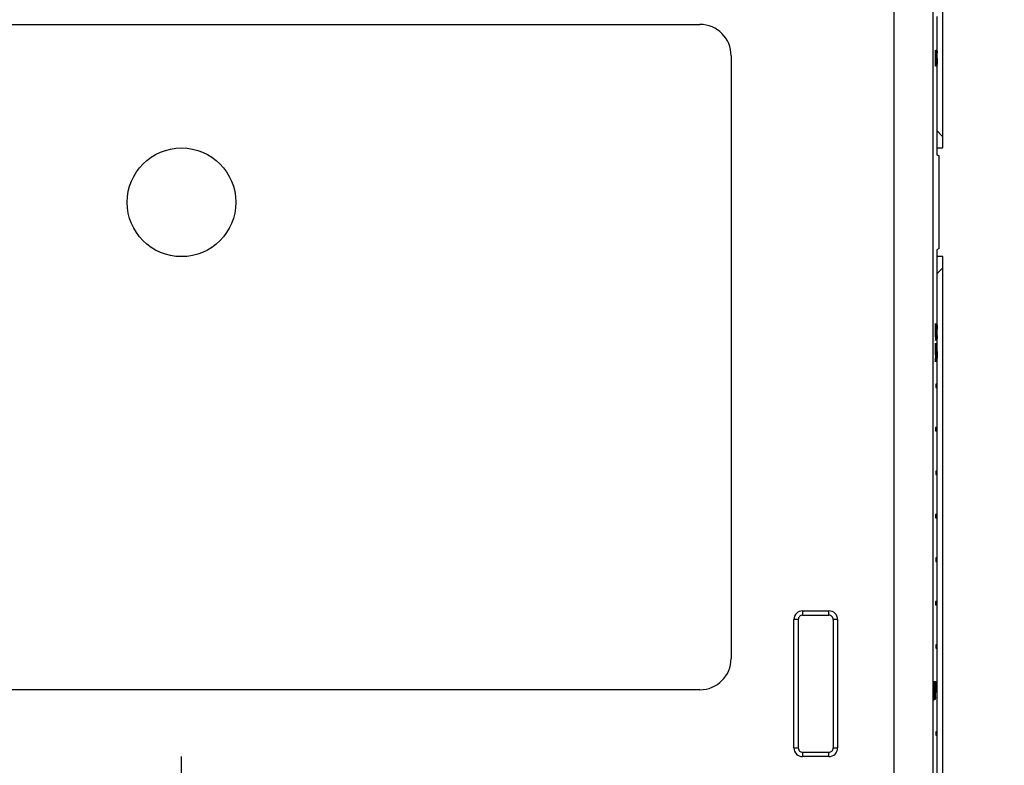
# Model space of a CAD drawing. Header units: inches. Extents: x 0 to 34, y 0 to 22.
# Tile 116 of 129: x 28.7 to 30.9, y 8.8 to 10.5. Entities that reach past the tile are written whole.
import ezdxf

# ---------------------------------------------------------------- set-up
doc = ezdxf.new("R2010")
doc.units = ezdxf.units.IN
doc.header["$LTSCALE"] = 1.87
doc.header["$MEASUREMENT"] = 0
doc.linetypes.add('CENTER', pattern=[0.6, 0.375, -0.075, 0.075, -0.075])
doc.layers.get('0').update_dxf_attribs({"linetype": 'CONTINUOUS'})
doc.layers.add('DEFAULT_1', color=7, linetype='CENTER')
doc.layers.add('DIMENSIONS', color=7, linetype='CONTINUOUS')
doc.styles.get("Standard").update_dxf_attribs({"font": 'txt', "width": 0.8})
doc.dimstyles.new('DIMSTYLE_3', dxfattribs={"dimtxt": 0.125, "dimasz": 0.18, "dimexe": 0.18, "dimexo": 0.0625, "dimgap": 0.09, "dimtad": 0, "dimtih": 1, "dimtoh": 1, "dimzin": 4, "dimdsep": 46, "dimtxsty": 'STANDARD', "dimblk": '_FILLED', "dimblk1": '_FILLED', "dimblk2": '_FILLED', "dimcen": 0.09, "dimadec": 0, "dimazin": 0, "dimtp": 0.02, "dimtm": 0.02, "dimtfac": 1, "dimtofl": 0, "dimtmove": 0, "dimatfit": 3, "dimldrblk": '_FILLED', "dimfxl": 1, "dimtolj": 1, "dimtzin": 4, "dimarcsym": 0})

# ---------------------------------------------------------------- blocks, each defined once
blk = doc.blocks.new('_FILLED')
at = {"color": 0, "linetype": 'BYBLOCK'}
blk.add_solid([(0, 0), (-1, 0.174), (-1, -0.174)], dxfattribs=at)
blk = doc.blocks.new('*D19')
at = {"layer": 'DIMENSIONS', "color": 2, "linetype": 'CONTINUOUS'}
for p, q in [((30.0898, 11.8298), (31.6601, 11.8298)), ((31.5351, 11.8298), (31.5351, 10.4735)), ((31.5351, 8.6798), (31.5351, 10.036)), ((29.2198, 8.6798), (31.6601, 8.6798))]:
    blk.add_line(p, q, dxfattribs=at)
at = {"layer": 'DIMENSIONS', "color": 2, "linetype": 'CONTINUOUS', "xscale": 0.18, "yscale": 0.18, "zscale": 0.18}
for p, rotation in [((31.5351, 11.8298), 90), ((31.5351, 8.6798), 270)]:
    blk.add_blockref('_FILLED', p, dxfattribs=dict(at, rotation=rotation))
at = {"layer": 'DIMENSIONS', "color": 2, "linetype": 'CONTINUOUS', "insert": (31.5351, 10.411), "char_height": 0.125, "width": 0.6, "attachment_point": 2, "line_spacing_factor": 0.9}
blk.add_mtext('(3.15)\\P[80]', dxfattribs=at)

msp = doc.modelspace()

# ---------------------------------------------------------------- linework, layer by layer
at = {"color": 6, "linetype": 'CONTINUOUS'}
for p, q in [((30.6723, 12.4548), (30.6723, 7.7048)), ((30.7623, 7.7048), (30.7623, 12.4548)), ((27.8392, 10.4888), (30.2254, 10.4888)), ((30.2975, 10.4167), (30.2975, 9.0305)), ((30.7709, 10.2446), (30.7851, 10.2304)), ((30.7766, 9.9733), (30.7766, 10.1863)), ((30.7851, 9.9292), (30.7709, 9.915)), ((30.4621, 9.14), (30.5225, 9.14)), ((30.4621, 9.14), (30.4621, 9.13)), ((30.5225, 9.13), (30.5225, 9.14)), ((30.4521, 9.12), (30.4421, 9.12)), ((30.4421, 8.8246), (30.4421, 9.12)), ((30.4521, 9.12), (30.4521, 8.8246)), ((30.4621, 9.13), (30.5225, 9.13)), ((30.5425, 9.12), (30.5325, 9.12)), ((30.5325, 9.12), (30.5325, 8.8246)), ((30.5425, 9.12), (30.5425, 8.8246)), ((30.7654, 8.9776), (30.7654, 8.9695)), ((30.2254, 8.9584), (27.8392, 8.9584)), ((30.7654, 8.9453), (30.7654, 8.9367)), ((30.4421, 8.8246), (30.4521, 8.8246)), ((30.5325, 8.8246), (30.5425, 8.8246)), ((30.4621, 8.8146), (30.5225, 8.8146)), ((30.4621, 8.8146), (30.4621, 8.8046)), ((30.5225, 8.8046), (30.4621, 8.8046)), ((30.5225, 8.8046), (30.5225, 8.8146))]:
    msp.add_line(p, q, dxfattribs=at)
at = {"color": 7, "linetype": 'CONTINUOUS'}
for p, q in [((30.7851, 10.2048), (30.7851, 12.2048)), ((30.7709, 10.5072), (30.7709, 10.4026)), ((30.7678, 10.4299), (30.7676, 10.4299)), ((30.7676, 10.4299), (30.7676, 10.3932)), ((30.7683, 10.4148), (30.7678, 10.4299)), ((30.769, 10.429), (30.769, 10.4203)), ((30.7691, 10.4287), (30.769, 10.429)), ((30.7692, 10.4283), (30.7691, 10.4287)), ((30.7694, 10.4265), (30.7692, 10.4283)), ((30.7695, 10.4237), (30.7694, 10.4265)), ((30.7696, 10.4299), (30.7698, 10.4299)), ((30.7696, 10.3932), (30.7696, 10.4299)), ((30.7698, 10.4299), (30.7703, 10.4148)), ((30.771, 10.429), (30.7714, 10.4264)), ((30.7714, 10.4264), (30.7715, 10.4237)), ((30.7678, 10.3932), (30.7678, 10.4206)), ((30.7678, 10.4206), (30.7681, 10.4105)), ((30.7681, 10.4105), (30.7683, 10.4068)), ((30.769, 10.4016), (30.7688, 10.4037)), ((30.769, 10.4203), (30.7692, 10.4194)), ((30.7692, 10.4194), (30.7693, 10.416)), ((30.7693, 10.4063), (30.7692, 10.4028)), ((30.7695, 10.3988), (30.7696, 10.4036)), ((30.7698, 10.4206), (30.7698, 10.3932)), ((30.7701, 10.4105), (30.7698, 10.4206)), ((30.7703, 10.4068), (30.7701, 10.4105)), ((30.7707, 10.4059), (30.7709, 10.4022)), ((30.771, 10.4016), (30.7713, 10.4041)), ((30.7712, 10.4199), (30.7711, 10.4203)), ((30.7713, 10.4152), (30.7712, 10.4199)), ((30.7714, 10.4109), (30.7713, 10.4152)), ((30.7716, 10.4035), (30.7714, 10.3979)), ((30.7716, 10.4112), (30.7716, 10.4035)), ((30.7676, 10.3932), (30.7678, 10.3932)), ((30.7687, 10.3964), (30.7689, 10.394)), ((30.7689, 10.394), (30.769, 10.3934)), ((30.7692, 10.4028), (30.7691, 10.4017)), ((30.7698, 10.3932), (30.7696, 10.3932)), ((30.771, 10.3934), (30.7707, 10.3965)), ((30.7709, 10.3934), (30.7709, 10.1941)), ((30.771, 10.402), (30.771, 10.4016)), ((30.7713, 10.3946), (30.771, 10.3934)), ((30.7714, 10.3979), (30.7713, 10.3946)), ((30.7709, 10.2048), (30.7851, 10.2048)), ((30.7709, 10.1941), (30.7711, 10.1891)), ((30.7711, 10.1891), (30.7766, 10.1863)), ((30.7766, 9.9733), (30.7711, 9.9705)), ((30.7711, 9.9705), (30.7709, 9.9655)), ((30.7709, 9.9655), (30.7709, 9.7726)), ((30.7851, 9.9548), (30.7709, 9.9548)), ((30.7851, 7.9548), (30.7851, 9.9548)), ((30.7677, 9.7975), (30.7676, 9.7935)), ((30.7678, 9.7993), (30.7677, 9.7975)), ((30.7681, 9.8009), (30.7678, 9.7993)), ((30.7679, 9.7908), (30.7681, 9.7921)), ((30.7681, 9.7921), (30.7681, 9.8009)), ((30.7691, 9.8), (30.7691, 9.7916)), ((30.7693, 9.7985), (30.7691, 9.8)), ((30.7691, 9.7916), (30.7693, 9.7886)), ((30.7695, 9.7946), (30.7693, 9.7985)), ((30.7696, 9.7897), (30.7695, 9.7946)), ((30.7696, 9.7935), (30.7697, 9.7975)), ((30.7697, 9.7975), (30.7699, 9.8004)), ((30.7699, 9.8004), (30.7701, 9.8009)), ((30.7701, 9.7921), (30.7699, 9.7911)), ((30.7701, 9.8009), (30.7701, 9.7921)), ((30.7712, 9.7901), (30.7711, 9.7916)), ((30.7715, 9.7939), (30.7716, 9.7881)), ((30.7676, 9.7731), (30.7677, 9.7668)), ((30.7678, 9.7871), (30.7679, 9.7908)), ((30.7678, 9.7815), (30.7678, 9.7871)), ((30.7683, 9.7709), (30.7682, 9.7701)), ((30.7684, 9.7738), (30.7683, 9.7709)), ((30.7685, 9.7783), (30.7684, 9.7738)), ((30.7687, 9.7863), (30.7685, 9.7863)), ((30.7686, 9.774), (30.7687, 9.7679)), ((30.7688, 9.7756), (30.7687, 9.7806)), ((30.7691, 9.7709), (30.7688, 9.7756)), ((30.7692, 9.7716), (30.7691, 9.7711)), ((30.7693, 9.7736), (30.7692, 9.7716)), ((30.7693, 9.7886), (30.7694, 9.7853)), ((30.7694, 9.7768), (30.7693, 9.7736)), ((30.7695, 9.7681), (30.7696, 9.7732)), ((30.7697, 9.7674), (30.7696, 9.7738)), ((30.7699, 9.7911), (30.7698, 9.7888)), ((30.7698, 9.7888), (30.7698, 9.7854)), ((30.7698, 9.7815), (30.7698, 9.7754)), ((30.7698, 9.7754), (30.7699, 9.7714)), ((30.7699, 9.7714), (30.7701, 9.77)), ((30.7701, 9.77), (30.7704, 9.7738)), ((30.7704, 9.7738), (30.7705, 9.7783)), ((30.7705, 9.7863), (30.7707, 9.7863)), ((30.7705, 9.7835), (30.7705, 9.7863)), ((30.7706, 9.774), (30.7705, 9.7676)), ((30.7707, 9.7801), (30.7708, 9.7751)), ((30.7708, 9.7751), (30.7709, 9.772)), ((30.7709, 9.772), (30.771, 9.771)), ((30.7713, 9.7865), (30.7712, 9.7901)), ((30.7714, 9.7811), (30.7713, 9.7865)), ((30.7716, 9.7734), (30.7715, 9.7674)), ((30.7677, 9.7668), (30.7679, 9.7629)), ((30.7679, 9.7629), (30.7681, 9.7616)), ((30.7683, 9.7554), (30.768, 9.7554)), ((30.768, 9.7554), (30.768, 9.7294)), ((30.7682, 9.749), (30.7693, 9.7291)), ((30.7682, 9.7291), (30.7682, 9.749)), ((30.7696, 9.7304), (30.7683, 9.7554)), ((30.7687, 9.7679), (30.7689, 9.7639)), ((30.7689, 9.7639), (30.7691, 9.7625)), ((30.7691, 9.7625), (30.7693, 9.764)), ((30.7693, 9.764), (30.7695, 9.7681)), ((30.77, 9.7554), (30.7703, 9.7554)), ((30.77, 9.7294), (30.77, 9.7554)), ((30.7702, 9.762), (30.7701, 9.7616)), ((30.7703, 9.7633), (30.7702, 9.762)), ((30.7713, 9.7291), (30.7702, 9.749)), ((30.7702, 9.749), (30.7702, 9.7291)), ((30.7705, 9.7676), (30.7703, 9.7633)), ((30.7703, 9.7554), (30.7716, 9.7304)), ((30.7709, 9.7639), (30.7707, 9.7678)), ((30.7711, 9.7625), (30.7709, 9.7639)), ((30.7709, 9.7625), (30.7709, 9.7444)), ((30.7713, 9.7637), (30.7711, 9.7625)), ((30.7715, 9.7674), (30.7713, 9.7637)), ((30.768, 9.7294), (30.7676, 9.7294)), ((30.7676, 9.7294), (30.7676, 9.7214)), ((30.7693, 9.7291), (30.7682, 9.7291)), ((30.7696, 9.7294), (30.77, 9.7294)), ((30.7696, 9.7214), (30.7696, 9.7294)), ((30.7702, 9.7291), (30.7713, 9.7291)), ((30.7709, 9.7366), (30.7709, 9.7291)), ((30.7716, 9.7304), (30.7716, 9.7214)), ((30.7676, 9.7214), (30.768, 9.7214)), ((30.768, 9.7214), (30.768, 9.713)), ((30.768, 9.713), (30.7682, 9.713)), ((30.7682, 9.7214), (30.77, 9.7214)), ((30.7682, 9.713), (30.7682, 9.7214)), ((30.77, 9.713), (30.77, 9.7214)), ((30.7702, 9.713), (30.77, 9.713)), ((30.7716, 9.7214), (30.7702, 9.7214)), ((30.7702, 9.7214), (30.7702, 9.713)), ((30.7709, 9.7214), (30.7709, 9.6616)), ((30.7693, 9.6616), (30.7685, 9.6616)), ((30.7685, 9.6616), (30.7685, 9.6538)), ((30.7693, 9.6538), (30.7693, 9.6616)), ((30.7705, 9.6616), (30.7713, 9.6616)), ((30.7705, 9.6538), (30.7705, 9.6616)), ((30.7713, 9.6616), (30.7713, 9.6538)), ((30.7685, 9.6538), (30.7693, 9.6538)), ((30.7713, 9.6538), (30.7705, 9.6538)), ((30.7709, 9.6538), (30.7709, 9.5616)), ((30.7693, 9.5616), (30.7676, 9.5616)), ((30.7676, 9.5616), (30.7676, 9.5538)), ((30.7676, 9.5538), (30.7693, 9.5538)), ((30.7693, 9.5538), (30.7693, 9.5616)), ((30.7696, 9.5616), (30.7713, 9.5616)), ((30.7696, 9.5538), (30.7696, 9.5616)), ((30.7713, 9.5538), (30.7696, 9.5538)), ((30.7709, 9.5538), (30.7709, 9.4616)), ((30.7713, 9.5616), (30.7713, 9.5538)), ((30.7693, 9.4616), (30.7685, 9.4616)), ((30.7685, 9.4616), (30.7685, 9.4538)), ((30.7685, 9.4538), (30.7693, 9.4538)), ((30.7693, 9.4538), (30.7693, 9.4616)), ((30.7705, 9.4616), (30.7713, 9.4616)), ((30.7705, 9.4538), (30.7705, 9.4616)), ((30.7713, 9.4538), (30.7705, 9.4538)), ((30.7709, 9.4538), (30.7709, 9.3616)), ((30.7713, 9.4616), (30.7713, 9.4538)), ((30.7693, 9.3616), (30.7676, 9.3616)), ((30.7676, 9.3616), (30.7676, 9.3538)), ((30.7693, 9.3538), (30.7693, 9.3616)), ((30.7696, 9.3616), (30.7713, 9.3616)), ((30.7696, 9.3538), (30.7696, 9.3616)), ((30.7713, 9.3616), (30.7713, 9.3538)), ((30.7676, 9.3538), (30.7693, 9.3538)), ((30.7713, 9.3538), (30.7696, 9.3538)), ((30.7709, 9.3538), (30.7709, 9.2616)), ((30.7693, 9.2616), (30.7685, 9.2616)), ((30.7685, 9.2616), (30.7685, 9.2538)), ((30.7685, 9.2538), (30.7693, 9.2538)), ((30.7693, 9.2538), (30.7693, 9.2616)), ((30.7705, 9.2616), (30.7713, 9.2616)), ((30.7705, 9.2538), (30.7705, 9.2616)), ((30.7713, 9.2538), (30.7705, 9.2538)), ((30.7709, 9.2538), (30.7709, 9.1616)), ((30.7713, 9.2616), (30.7713, 9.2538)), ((30.7693, 9.1616), (30.7676, 9.1616)), ((30.7676, 9.1616), (30.7676, 9.1538)), ((30.7693, 9.1538), (30.7693, 9.1616)), ((30.7696, 9.1616), (30.7713, 9.1616)), ((30.7696, 9.1538), (30.7696, 9.1616)), ((30.7713, 9.1616), (30.7713, 9.1538)), ((30.7676, 9.1538), (30.7693, 9.1538)), ((30.7713, 9.1538), (30.7696, 9.1538)), ((30.7709, 9.1538), (30.7709, 9.0616)), ((30.7693, 9.0616), (30.7685, 9.0616)), ((30.7685, 9.0616), (30.7685, 9.0538)), ((30.7685, 9.0538), (30.7693, 9.0538)), ((30.7693, 9.0538), (30.7693, 9.0616)), ((30.7705, 9.0616), (30.7713, 9.0616)), ((30.7705, 9.0538), (30.7705, 9.0616)), ((30.7713, 9.0538), (30.7705, 9.0538)), ((30.7709, 9.0538), (30.7709, 8.9616)), ((30.7713, 9.0616), (30.7713, 9.0538)), ((30.7638, 8.9776), (30.7679, 8.9776)), ((30.7638, 8.9776), (30.7638, 8.9557)), ((30.7658, 8.9557), (30.7658, 8.9776)), ((30.7679, 8.9776), (30.7679, 8.9561)), ((30.7641, 8.9695), (30.7648, 8.9695)), ((30.7641, 8.9553), (30.7641, 8.9695)), ((30.7648, 8.9549), (30.7647, 8.9488)), ((30.7648, 8.9695), (30.7648, 8.9549)), ((30.765, 8.9695), (30.7657, 8.9695)), ((30.765, 8.9578), (30.765, 8.9695)), ((30.7651, 8.9494), (30.7651, 8.9534)), ((30.7668, 8.9695), (30.7661, 8.9695)), ((30.7661, 8.9695), (30.7661, 8.9553)), ((30.7661, 8.9553), (30.7661, 8.949)), ((30.7668, 8.9549), (30.7668, 8.9695)), ((30.7677, 8.9695), (30.767, 8.9695)), ((30.767, 8.9695), (30.767, 8.9578)), ((30.7675, 8.9466), (30.7677, 8.9533)), ((30.7676, 8.9538), (30.7677, 8.9695)), ((30.7677, 8.9616), (30.7676, 8.9616)), ((30.7676, 8.9538), (30.7677, 8.9538)), ((30.7693, 8.9616), (30.7679, 8.9616)), ((30.7679, 8.9538), (30.7693, 8.9538)), ((30.7693, 8.9538), (30.7693, 8.9616)), ((30.7696, 8.9616), (30.7713, 8.9616)), ((30.7696, 8.9538), (30.7696, 8.9616)), ((30.7713, 8.9538), (30.7696, 8.9538)), ((30.7709, 8.9538), (30.7709, 8.8616)), ((30.7713, 8.9616), (30.7713, 8.9538)), ((30.7639, 8.9421), (30.7641, 8.9382)), ((30.7641, 8.9471), (30.7641, 8.9509)), ((30.7644, 8.9434), (30.7641, 8.9471)), ((30.7641, 8.9382), (30.7642, 8.9357)), ((30.7642, 8.9357), (30.7644, 8.9349)), ((30.7646, 8.9448), (30.7645, 8.9435)), ((30.7647, 8.9488), (30.7646, 8.9448)), ((30.7649, 8.9469), (30.765, 8.9412)), ((30.765, 8.9412), (30.7652, 8.9377)), ((30.7652, 8.9465), (30.7651, 8.9494)), ((30.7654, 8.9453), (30.7652, 8.9465)), ((30.7652, 8.9377), (30.7654, 8.9367)), ((30.7655, 8.9463), (30.7654, 8.9455)), ((30.7654, 8.9367), (30.7657, 8.9388)), ((30.7656, 8.9488), (30.7655, 8.9463)), ((30.7657, 8.9527), (30.7656, 8.9488)), ((30.7657, 8.9388), (30.7658, 8.9409)), ((30.7658, 8.9409), (30.7659, 8.9449)), ((30.766, 8.9382), (30.7659, 8.9421)), ((30.7664, 8.9349), (30.766, 8.9382)), ((30.7661, 8.949), (30.7662, 8.9449)), ((30.7662, 8.9449), (30.7664, 8.9435)), ((30.7664, 8.9434), (30.7667, 8.947)), ((30.7666, 8.9363), (30.7664, 8.9349)), ((30.7668, 8.9405), (30.7666, 8.9363)), ((30.7667, 8.947), (30.7668, 8.9506)), ((30.7669, 8.9469), (30.7668, 8.9405)), ((30.7671, 8.9528), (30.7671, 8.9488)), ((30.7671, 8.9488), (30.7672, 8.9462)), ((30.7672, 8.9462), (30.7673, 8.9455)), ((30.7674, 8.9453), (30.7675, 8.9466)), ((30.7675, 8.9373), (30.7674, 8.9367)), ((30.7678, 8.9409), (30.7675, 8.9373)), ((30.7693, 8.8616), (30.7685, 8.8616)), ((30.7685, 8.8616), (30.7685, 8.8538)), ((30.7685, 8.8538), (30.7693, 8.8538)), ((30.7693, 8.8538), (30.7693, 8.8616)), ((30.7705, 8.8616), (30.7713, 8.8616)), ((30.7705, 8.8538), (30.7705, 8.8616)), ((30.7713, 8.8538), (30.7705, 8.8538)), ((30.7709, 8.8538), (30.7709, 8.7616)), ((30.7713, 8.8616), (30.7713, 8.8538))]:
    msp.add_line(p, q, dxfattribs=at)
at = {"color": 6, "linetype": 'CONTINUOUS'}
msp.add_circle((29.0323, 10.0798), 0.125, dxfattribs=at)
at = {"color": 7, "linetype": 'CONTINUOUS'}
for centre, radius, start, end in [((31.8667, 10.4517), 1.0989, 181.9244, 182.0934), ((32.2739, 10.4597), 1.5066, 182.0135, 182.1504), ((31.2725, 10.4293), 0.5044, 182.0195, 182.6643), ((30.8917, 10.4114), 0.1231, 182.575, 183.6046), ((30.5882, 10.4124), 0.1812, 0.7854, 1.1542), ((30.4844, 10.4116), 0.2849, 358.9399, 359.856), ((30.4626, 10.4107), 0.3068, 0.0278, 0.7744), ((30.4865, 10.4157), 0.2831, 0.9387, 1.6296), ((31.7607, 10.448), 0.9909, 181.9198, 182.2804), ((31.9282, 10.4471), 1.1586, 181.993, 182.171), ((31.2232, 10.427), 0.453, 182.3322, 182.6714), ((30.5136, 10.4112), 0.2577, 359.1125, 359.9253), ((30.6187, 10.4095), 0.1527, 358.0021, 359.157), ((30.5304, 10.4166), 0.2412, 0.8844, 1.689), ((30.3161, 10.4128), 0.4555, 0.4142, 0.9499), ((30.1852, 10.4116), 0.5864, 0.3149, 0.4359), ((30.0718, 10.411), 0.6998, 0.0168, 0.3123), ((31.4711, 10.4299), 0.7032, 182.1818, 182.3177), ((31.4668, 10.4298), 0.6989, 182.3179, 182.4506), ((31.0168, 10.4098), 0.2485, 182.2985, 183.1022), ((31.4697, 10.4298), 0.6998, 182.1815, 182.4506), ((31.014, 10.4096), 0.2436, 182.2909, 183.0894), ((31.2208, 9.7848), 0.4533, 178.8983, 179.5829), ((31.2827, 9.784), 0.5132, 178.9351, 179.5452), ((31.5697, 9.7816), 0.8021, 179.5387, 179.997), ((31.5225, 9.7818), 0.755, 180.0097, 180.6551), ((31.1755, 9.7812), 0.4078, 179.9673, 180.4168), ((31.1182, 9.7808), 0.3505, 180.4194, 180.6), ((29.5082, 9.7842), 1.2603, 359.8481, 0.0956), ((30.0441, 9.783), 0.7244, 359.6292, 359.8305), ((30.4867, 9.7739), 0.2819, 359.0281, 359.1962), ((30.3318, 9.7758), 0.4368, 359.3546, 359.7632), ((30.4364, 9.7746), 0.3322, 359.1939, 359.3499), ((31.3066, 9.7835), 0.5379, 179.6979, 180.1965), ((31.2419, 9.7833), 0.4732, 180.2005, 180.3299), ((30.4223, 9.781), 0.3471, 0.0138, 0.7205), ((30.3683, 9.7808), 0.4011, 359.4383, 0.0433), ((31.6135, 9.7814), 0.844, 179.5519, 179.9857), ((31.5545, 9.7815), 0.785, 179.9935, 180.2382), ((31.3654, 9.7806), 0.5958, 180.2247, 180.6544), ((31.1539, 9.7819), 0.3841, 179.4682, 180.0577), ((29.9935, 9.7833), 0.777, 359.6327, 0.0175), ((31.2769, 9.7792), 0.5063, 180.5914, 180.9516), ((31.1463, 9.7771), 0.3757, 180.9565, 181.0935), ((31.3409, 9.7835), 0.5701, 179.7186, 180.3384), ((31.0397, 9.7749), 0.2691, 181.0706, 181.5104), ((30.3741, 9.7807), 0.3972, 359.6517, 0.051), ((30.4207, 9.7804), 0.3507, 359.484, 359.6497), ((30.2584, 9.783), 0.5132, 0.3786, 0.5759), ((30.14, 9.7822), 0.6317, 359.9186, 0.3761), ((30.0438, 9.781), 0.7278, 359.3978, 0.0215), ((31.9694, 8.9546), 1.2056, 179.9494, 180.1902), ((31.1712, 8.9549), 0.4072, 179.9453, 180.565), ((31.225, 8.9568), 0.4599, 179.8708, 180.1404), ((31.2302, 8.9568), 0.4651, 180.1393, 180.4221), ((30.2539, 8.9559), 0.5118, 359.6425, 0.1797), ((31.9609, 8.9546), 1.195, 179.9484, 180.1916), ((30.3743, 8.9547), 0.3925, 359.4091, 0.0388), ((31.2632, 8.9569), 0.4961, 179.8886, 180.4741), ((30.2241, 8.9561), 0.5436, 359.9568, 0.1505), ((30.1659, 8.9561), 0.6018, 359.7255, 359.9557), ((29.867, 8.9548), 0.9009, 359.7057, 0.0815), ((31.4841, 8.9527), 0.7202, 180.1694, 180.5372), ((31.1378, 8.9498), 0.374, 180.5901, 180.9925), ((31.0545, 8.9485), 0.2906, 181.0045, 181.2533), ((30.2404, 8.9513), 0.5245, 359.3503, 359.5191), ((30.341, 8.9501), 0.4239, 359.0952, 359.3571), ((30.4292, 8.9487), 0.3358, 358.8787, 359.0979), ((31.3693, 8.952), 0.6034, 180.1345, 180.5757), ((31.083, 8.949), 0.3171, 180.5546, 181.2518), ((31.2708, 8.9533), 0.5039, 180.732, 180.9097), ((31.1377, 8.9511), 0.3708, 180.8986, 181.1998), ((31.0331, 8.9489), 0.2661, 181.1948, 181.4694), ((30.9694, 8.9472), 0.2025, 181.4658, 181.7088), ((30.4646, 8.9496), 0.3033, 358.7952, 359.1148), ((30.5414, 8.948), 0.2265, 358.4492, 358.7883), ((30.6059, 8.9463), 0.1619, 358.094, 358.439), ((30.2109, 8.9529), 0.5571, 359.1796, 359.7179)]:
    msp.add_arc(centre, radius, start, end, dxfattribs=at)
at = {"color": 6, "linetype": 'CONTINUOUS'}
for centre, radius, start, end in [((30.4621, 9.12), 0.02, 90.0087, 179.9949), ((30.5225, 9.12), 0.02, 0.0087, 89.9949), ((30.4621, 9.12), 0.00999, 90.0162, 180.0288), ((30.5225, 9.12), 0.00999, 359.988, 90.0274), ((30.4621, 8.8246), 0.02, 180.0087, 269.9949), ((30.4621, 8.8246), 0.00999, 179.988, 270.0274), ((30.5225, 8.8246), 0.02, 270.0087, 359.9949), ((30.5225, 8.8246), 0.00999, 269.988, 0.0274)]:
    msp.add_arc(centre, radius, start, end, dxfattribs=at)
for centre, major_axis in [((30.2255, 10.4168), (0.0509, 0.0509)), ((30.2255, 9.0304), (0.0509, -0.0509))]:
    msp.add_ellipse(centre, major_axis=major_axis, ratio=0.999695, start_param=-0.785259, end_param=0.785259, dxfattribs=at)
at = {"color": 7, "linetype": 'CONTINUOUS'}
for points, knots in [([(30.769, 10.3934), (30.7691, 10.3934), (30.7691, 10.3936), (30.7692, 10.3938), (30.7692, 10.3942), (30.7693, 10.3948), (30.7693, 10.3956), (30.7694, 10.3969), (30.7695, 10.398), (30.7695, 10.3988)], [0, 0, 0, 0, 0.027151, 0.075606, 0.14982, 0.253811, 0.391153, 0.562234, 1, 1, 1, 1]), ([(30.7711, 9.8), (30.7711, 9.7999), (30.7711, 9.7997), (30.7712, 9.7993), (30.7712, 9.7988), (30.7713, 9.7981), (30.7714, 9.7973), (30.7714, 9.7958), (30.7715, 9.7947), (30.7715, 9.7939)], [0, 0, 0, 0, 0.03561, 0.095983, 0.182104, 0.294737, 0.434238, 0.599389, 1, 1, 1, 1]), ([(30.7681, 9.77), (30.7681, 9.77), (30.7681, 9.7701), (30.7681, 9.7702), (30.768, 9.7703), (30.768, 9.7706), (30.7679, 9.7712), (30.7679, 9.772), (30.7679, 9.7731), (30.7678, 9.7743), (30.7678, 9.7757), (30.7678, 9.7767), (30.7678, 9.7772)], [0, 0, 0, 0, 0.008693, 0.023791, 0.04589, 0.07542, 0.158298, 0.273821, 0.41983, 0.593532, 0.789501, 1, 1, 1, 1]), ([(30.7681, 9.7616), (30.7681, 9.7617), (30.7682, 9.7619), (30.7683, 9.7622), (30.7683, 9.7628), (30.7684, 9.7637), (30.7684, 9.7647), (30.7685, 9.766), (30.7685, 9.7675), (30.7685, 9.7686), (30.7685, 9.7691)], [0, 0, 0, 0, 0.02355, 0.070863, 0.148192, 0.259831, 0.404188, 0.57827, 0.778381, 1, 1, 1, 1]), ([(30.7711, 9.7709), (30.7711, 9.7709), (30.7711, 9.7711), (30.7712, 9.7714), (30.7712, 9.7719), (30.7713, 9.7726), (30.7713, 9.7735), (30.7713, 9.7751), (30.7714, 9.7764), (30.7714, 9.7773)], [0, 0, 0, 0, 0.023363, 0.070058, 0.146754, 0.258423, 0.404041, 0.580903, 1, 1, 1, 1]), ([(30.7701, 9.7616), (30.7701, 9.7617), (30.7701, 9.7617), (30.77, 9.7618), (30.77, 9.7619), (30.77, 9.7622), (30.7699, 9.7627), (30.7699, 9.7633), (30.7698, 9.7641), (30.7698, 9.7651), (30.7697, 9.7662), (30.7697, 9.767), (30.7697, 9.7674)], [0, 0, 0, 0, 0.008541, 0.024634, 0.048647, 0.080495, 0.166961, 0.28237, 0.424984, 0.593194, 0.785401, 1, 1, 1, 1]), ([(30.7644, 8.9349), (30.7644, 8.9349), (30.7645, 8.9351), (30.7646, 8.9354), (30.7646, 8.9359), (30.7647, 8.9367), (30.7647, 8.9377), (30.7648, 8.939), (30.7648, 8.9405), (30.7648, 8.9415), (30.7649, 8.9421)], [0, 0, 0, 0, 0.020885, 0.064873, 0.138639, 0.247095, 0.390154, 0.566366, 0.77192, 1, 1, 1, 1]), ([(30.7674, 8.9367), (30.7674, 8.9367), (30.7674, 8.9367), (30.7673, 8.9367), (30.7673, 8.9368), (30.7673, 8.9369), (30.7673, 8.937), (30.7672, 8.9372), (30.7672, 8.9375), (30.7672, 8.9378), (30.7671, 8.9384), (30.7671, 8.9392), (30.7671, 8.9402), (30.767, 8.9409), (30.767, 8.9412)], [0, 0, 0, 0, 0.005779, 0.014213, 0.029707, 0.053197, 0.085104, 0.125741, 0.17538, 0.23428, 0.379813, 0.558965, 0.767208, 1, 1, 1, 1])]:
    msp.add_open_spline(points, degree=3, knots=knots, dxfattribs=at)
at = {"layer": 'DEFAULT_1', "color": 7, "linetype": 'CENTER'}
msp.add_line((29.0323, 8.6798), (29.0323, 8.8048), dxfattribs=at)

# ---------------------------------------------------------------- dimensions: what is measured, and where the dimension line sits
at = {"layer": 'DIMENSIONS', "color": 2, "linetype": 'CONTINUOUS'}
dim = msp.add_linear_dim(base=(31.5351, 11.8298), p1=(29.2198, 8.6798), p2=(30.0898, 11.8298), angle=90, text='(<>)', dimstyle='DIMSTYLE_3', dxfattribs=at)
dim.commit()
dim.dimension.update_dxf_attribs({"geometry": '*D19', "text_midpoint": (31.4601, 10.2548), "dimtype": 160})

doc.saveas('drawing.dxf')
